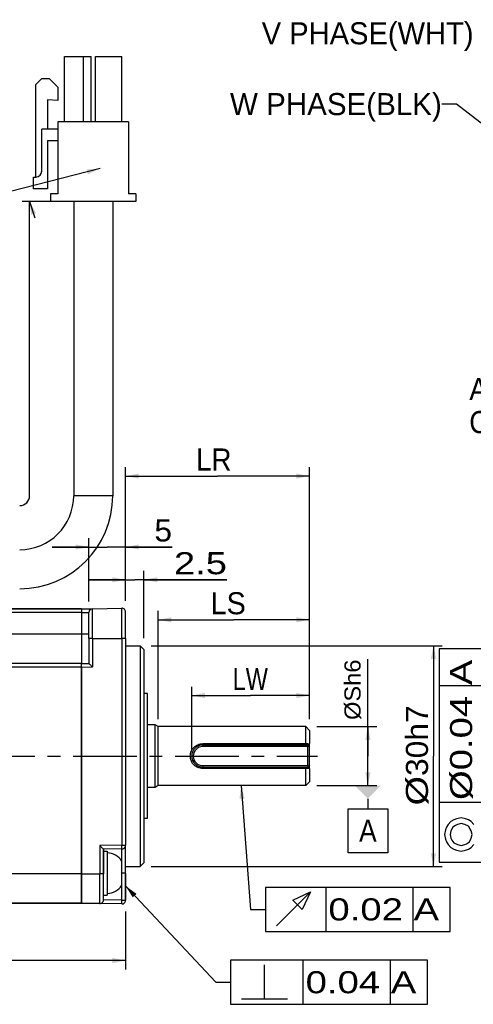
# Model space of a CAD drawing. Extents: x -54 to 576, y -100 to 345.
# Tile 7 of 18: x 225 to 287, y 136 to 270. Entities that reach past the tile are written whole.
import ezdxf
from ezdxf.enums import TextEntityAlignment as Align

# ---------------------------------------------------------------- set-up
doc = ezdxf.new("R2010")
doc.units = 0
doc.header["$LTSCALE"] = 23.1
doc.header["$MEASUREMENT"] = 0
doc.linetypes.add('CENTER', pattern=[0.6, 0.375, -0.075, 0.075, -0.075])
doc.layers.get('0').update_dxf_attribs({"linetype": 'CONTINUOUS'})
doc.layers.add('8_ALL_NOTES_BALLOONS_SYMBOLS_GT', color=7, linetype='CONTINUOUS')
doc.layers.add('DEFAULT_1', color=7, linetype='CENTER')
doc.styles.add('TEXTSTYLE_0', font='txt', dxfattribs={"width": 0.8})
doc.dimstyles.new('DIMSTYLE_1', dxfattribs={"dimtxt": 3, "dimasz": 0.18, "dimexe": 0.18, "dimexo": 0.0625, "dimgap": 0.09, "dimtad": 0, "dimtih": 1, "dimtoh": 1, "dimdec": 4, "dimzin": 0, "dimdsep": 46, "dimtxsty": 'Standard', "dimcen": 0.09, "dimadec": 0, "dimazin": 0, "dimtp": 1e-05, "dimtm": 1e-05, "dimtfac": 1, "dimtdec": 4, "dimtofl": 0, "dimtmove": 0, "dimatfit": 0, "dimfxl": 0, "dimtolj": 1, "dimtzin": 0, "dimarcsym": 0})
doc.dimstyles.new('DIMSTYLE_5', dxfattribs={"dimtxt": 0.0001, "dimasz": 0.18, "dimexe": 0.18, "dimexo": 0.0625, "dimgap": 0.09, "dimtad": 0, "dimtih": 1, "dimtoh": 1, "dimdec": 4, "dimzin": 0, "dimdsep": 46, "dimtxsty": 'Standard', "dimcen": 0.09, "dimadec": 0, "dimazin": 0, "dimtp": 0.01, "dimtm": 0.01, "dimtfac": 1, "dimtdec": 4, "dimtofl": 0, "dimtmove": 0, "dimatfit": 0, "dimfxl": 0, "dimtolj": 1, "dimtzin": 0, "dimarcsym": 0})

# ---------------------------------------------------------------- blocks, each defined once
blk = doc.blocks.new('*D0')
at = {"color": 7, "linetype": 'Continuous'}
for p, q in [((243.21, 185.01), (282.78, 185.01)), ((281.58, 185.01), (281.58, 170.01)), ((281.58, 155.01), (281.58, 170.01)), ((243.21, 155.01), (282.78, 155.01))]:
    blk.add_line(p, q, dxfattribs=at)
for points in [[(281.93, 183.21), (281.58, 185.01), (281.23, 183.21)], [(281.23, 156.81), (281.58, 155.01), (281.93, 156.81)]]:
    blk.add_solid(points, dxfattribs=at)
at = {"color": 7, "linetype": 'Continuous', "style": 'TEXTSTYLE_0'}
for s, width, p, p2 in [('h7', 0.96, (280.83, 172.1), (280.83, 176.9)), ('30', 1.066667, (280.83, 167.3), (280.83, 172.1)), ('%%c', 2, (280.83, 163.3), (280.83, 167.3))]:
    blk.add_text(s, height=3, rotation=90, dxfattribs=dict(at, width=width)).set_placement(p, p2, align=Align.FIT)
blk = doc.blocks.new('*D1')
at = {"color": 7, "linetype": 'Continuous'}
for p, q in [((239.71, 191.11), (239.71, 195.17)), ((242.21, 186.01), (242.21, 195.17)), ((239.71, 193.97), (234.71, 193.97)), ((234.71, 193.97), (240.96, 193.97)), ((253.49, 193.97), (240.96, 193.97)), ((242.21, 193.97), (253.49, 193.97))]:
    blk.add_line(p, q, dxfattribs=at)
for points in [[(237.91, 193.62), (239.71, 193.97), (237.91, 194.32)], [(244.01, 194.32), (242.21, 193.97), (244.01, 193.62)]]:
    blk.add_solid(points, dxfattribs=at)
at = {"color": 7, "linetype": 'Continuous', "style": 'TEXTSTYLE_0', "width": 1.2}
blk.add_text('2.5', height=3, dxfattribs=at).set_placement((246.29, 194.72), (253.49, 194.72), align=Align.FIT)
blk = doc.blocks.new('*D2')
at = {"color": 7, "linetype": 'Continuous'}
for p, q in [((239.71, 191.11), (239.71, 209.26)), ((264.71, 175.01), (264.71, 209.26)), ((239.71, 208.06), (252.21, 208.06)), ((264.71, 208.06), (252.21, 208.06))]:
    blk.add_line(p, q, dxfattribs=at)
for points in [[(241.51, 208.41), (239.71, 208.06), (241.51, 207.71)], [(262.91, 207.71), (264.71, 208.06), (262.91, 208.41)]]:
    blk.add_solid(points, dxfattribs=at)
at = {"color": 7, "linetype": 'Continuous', "style": 'TEXTSTYLE_0', "width": 0.96}
blk.add_text('LR', height=3, dxfattribs=at).set_placement((249.31, 208.81), (254.11, 208.81), align=Align.FIT)
blk = doc.blocks.new('*D4')
at = {"color": 7, "linetype": 'Continuous'}
for p, q in [((139.11, 149.65), (139.11, 141.02)), ((239.71, 148.9), (239.71, 141.02)), ((139.11, 142.22), (189.41, 142.22)), ((239.71, 142.22), (189.41, 142.22))]:
    blk.add_line(p, q, dxfattribs=at)
for points in [[(140.91, 142.57), (139.11, 142.22), (140.91, 141.87)], [(237.91, 141.87), (239.71, 142.22), (237.91, 142.57)]]:
    blk.add_solid(points, dxfattribs=at)
at = {"color": 7, "linetype": 'Continuous', "style": 'TEXTSTYLE_0', "width": 0.96}
blk.add_text('LL', height=3, dxfattribs=at).set_placement((186.25, 142.97), (191.05, 142.97), align=Align.FIT)
blk = doc.blocks.new('*D10')
at = {"color": 7, "linetype": 'Continuous'}
for p, q in [((234.71, 191.02), (234.71, 199.62)), ((239.71, 191.11), (239.71, 199.62)), ((234.71, 198.42), (229.71, 198.42)), ((229.71, 198.42), (237.21, 198.42)), ((246.03, 198.42), (237.21, 198.42)), ((239.71, 198.42), (246.03, 198.42))]:
    blk.add_line(p, q, dxfattribs=at)
for points in [[(232.91, 198.07), (234.71, 198.42), (232.91, 198.77)], [(241.51, 198.77), (239.71, 198.42), (241.51, 198.07)]]:
    blk.add_solid(points, dxfattribs=at)
at = {"color": 7, "linetype": 'Continuous', "style": 'TEXTSTYLE_0', "width": 1.2}
blk.add_text('5', height=3, dxfattribs=at).set_placement((243.63, 199.17), (246.03, 199.17), align=Align.FIT)
blk = doc.blocks.new('*D11')
at = {"color": 7, "linetype": 'Continuous'}
for p, q in [((248.71, 171.01), (248.71, 179.44)), ((264.71, 175.01), (264.71, 179.44)), ((248.71, 178.24), (256.71, 178.24)), ((264.71, 178.24), (256.71, 178.24))]:
    blk.add_line(p, q, dxfattribs=at)
for points in [[(250.51, 178.59), (248.71, 178.24), (250.51, 177.89)], [(262.91, 177.89), (264.71, 178.24), (262.91, 178.59)]]:
    blk.add_solid(points, dxfattribs=at)
at = {"color": 7, "linetype": 'Continuous', "style": 'TEXTSTYLE_0', "width": 0.8}
blk.add_text('LW', height=3, dxfattribs=at).set_placement((254.27, 178.99), (259.07, 178.99), align=Align.FIT)
blk = doc.blocks.new('*D15')
at = {"color": 7, "linetype": 'Continuous'}
for p, q in [((244.15, 175.01), (244.15, 189.73)), ((264.71, 175.01), (264.71, 189.73)), ((244.15, 188.53), (254.43, 188.53)), ((264.71, 188.53), (254.43, 188.53))]:
    blk.add_line(p, q, dxfattribs=at)
for points in [[(245.95, 188.88), (244.15, 188.53), (245.95, 188.18)], [(262.91, 188.18), (264.71, 188.53), (262.91, 188.88)]]:
    blk.add_solid(points, dxfattribs=at)
at = {"color": 7, "linetype": 'Continuous', "style": 'TEXTSTYLE_0', "width": 0.96}
blk.add_text('LS', height=3, dxfattribs=at).set_placement((251.26, 189.28), (256.06, 189.28), align=Align.FIT)
blk = doc.blocks.new('*D21')
at = {"color": 7, "linetype": 'Continuous'}
for p, q in [((272.66, 170.01), (272.66, 183.2)), ((265.71, 174.01), (273.86, 174.01)), ((272.66, 174.01), (272.66, 170.01)), ((272.66, 166.01), (272.66, 170.01)), ((265.71, 166.01), (273.86, 166.01))]:
    blk.add_line(p, q, dxfattribs=at)
for points in [[(273.01, 172.21), (272.66, 174.01), (272.31, 172.21)], [(272.31, 167.81), (272.66, 166.01), (273.01, 167.81)]]:
    blk.add_solid(points, dxfattribs=at)
at = {"color": 7, "linetype": 'Continuous', "style": 'TEXTSTYLE_0'}
for s, width in [('%%c', 1.999999), ('h6', 0.96), ('8', 1.2)]:
    blk.add_text(s, height=0.0001, rotation=90, dxfattribs=dict(at, width=width)).set_placement((272.66, 183.2), (272.66, 183.2), align=Align.FIT)

msp = doc.modelspace()

# ---------------------------------------------------------------- linework, layer by layer
at = {"color": 7, "linetype": 'Continuous'}
for p, q in [((231.41268, 256.19577), (231.41268, 265.09577)), ((231.41268, 265.09577), (234.01268, 265.09577)), ((234.01268, 265.09577), (235.01268, 265.09577)), ((234.01268, 256.19577), (234.01268, 265.09577)), ((235.01268, 256.19577), (235.01268, 265.09577)), ((235.61268, 256.19577), (235.61268, 265.09577)), ((235.61268, 265.09577), (239.21268, 265.09577)), ((239.21268, 256.19577), (239.21268, 265.09577)), ((227.51268, 261.29577), (228.31268, 262.09577)), ((227.51268, 248.69577), (227.51268, 261.29577)), ((228.31268, 262.09577), (229.31268, 262.09577)), ((229.31268, 262.09577), (230.51268, 260.89577)), ((230.51268, 260.89577), (230.51268, 259.09577)), ((229.11268, 259.19577), (229.11268, 255.19577)), ((230.51268, 259.09577), (229.11268, 259.19577)), ((240.11268, 256.19577), (230.51268, 256.19577)), ((230.51268, 256.19577), (230.51268, 246.39577)), ((240.11268, 256.19577), (240.11268, 246.39577)), ((230.51268, 255.19577), (228.31268, 255.19577)), ((228.31268, 249.49577), (228.31268, 255.19577)), ((229.11268, 253.59577), (229.11268, 247.09577)), ((230.51268, 253.59577), (229.11268, 253.59577)), ((227.21268, 248.69577), (227.51268, 248.69577)), ((227.21268, 247.09577), (227.21268, 248.69577)), ((229.11268, 247.09577), (227.21268, 247.09577)), ((229.51268, 246.39577), (229.51268, 245.39577)), ((230.51268, 246.39577), (229.51268, 246.39577)), ((241.11268, 246.39577), (240.11268, 246.39577)), ((241.11268, 246.39577), (241.11268, 245.39577)), ((229.51268, 245.39577), (225.66268, 245.39577)), ((226.66268, 205.39577), (226.66268, 245.39577)), ((241.11268, 245.39577), (229.51268, 245.39577)), ((232.66268, 245.39577), (232.66268, 205.39577)), ((232.66268, 245.39577), (232.66268, 205.39577)), ((237.96268, 245.39577), (237.96268, 205.39577)), ((237.96268, 245.39577), (237.96268, 205.39577)), ((205.31268, 190.00577), (233.71268, 190.00577)), ((233.71268, 190.00577), (205.31268, 190.00577)), ((233.71268, 190.00577), (235.20395, 190.0318)), ((233.71268, 190.00577), (235.20395, 190.0318)), ((233.71268, 190.00577), (233.71268, 189.50585)), ((233.71268, 190.00577), (233.71268, 189.50577)), ((235.20395, 190.0318), (239.20395, 190.10162)), ((233.71268, 189.50577), (178.31268, 189.50577)), ((233.71268, 189.50585), (234.71268, 189.5233)), ((233.71268, 189.50585), (233.71268, 186.60577)), ((233.71268, 189.50577), (233.71268, 186.60577)), ((234.71268, 188.43195), (234.71268, 189.53188)), ((239.71268, 188.54848), (239.71268, 189.6017)), ((239.71268, 188.54848), (239.71268, 189.6017)), ((234.71268, 186.00577), (234.71268, 188.43195)), ((239.71268, 188.51923), (239.71268, 188.54848)), ((239.71268, 188.51923), (239.71268, 188.54848)), ((239.71268, 186.00577), (239.71268, 188.51923)), ((239.71268, 186.00577), (239.71268, 188.51923)), ((178.31268, 186.60577), (233.71268, 186.60577)), ((233.71268, 186.60577), (234.71268, 186.60577)), ((233.71268, 186.60577), (233.71268, 182.68263)), ((234.71268, 186.00577), (234.71268, 182.6057)), ((235.20395, 186.00577), (239.20395, 186.00577)), ((235.20395, 186.00577), (235.20395, 182.11442)), ((239.20395, 186.00577), (239.20395, 157.88958)), ((239.71268, 186.00577), (239.71268, 157.88958)), ((239.71268, 186.00577), (239.71268, 157.88958)), ((239.71268, 185.00577), (241.71268, 185.00577)), ((239.71268, 185.00577), (241.71268, 185.00577)), ((241.71268, 185.00577), (242.21268, 184.50577)), ((241.71268, 185.00577), (242.21268, 184.50577)), ((242.21268, 184.50577), (242.21268, 178.79445)), ((288.33016, 184.59596), (282.33016, 184.59596)), ((282.33016, 184.59596), (282.33016, 155.59596)), ((233.71268, 182.60577), (178.31268, 182.60577)), ((233.71268, 182.10577), (178.31268, 182.10577)), ((233.71268, 182.68263), (233.71268, 182.60577)), ((233.71268, 182.58832), (234.71268, 182.60577)), ((233.71268, 182.58832), (233.71268, 182.60577)), ((233.71268, 182.51024), (233.71268, 182.58832)), ((233.71268, 182.2604), (233.71268, 182.51024)), ((233.71268, 182.24301), (233.71268, 182.49281)), ((233.71268, 182.10577), (233.71268, 182.2604)), ((233.71268, 182.10577), (233.71268, 182.24301)), ((233.71268, 182.08839), (235.20395, 182.11442)), ((233.71268, 182.08839), (233.71268, 182.10577)), ((233.71268, 182.08839), (233.71268, 182.10577)), ((233.71268, 182.08839), (233.71268, 154.00577)), ((233.71268, 154.00577), (233.71268, 182.08839)), ((288.33016, 179.57096), (282.33016, 179.57096)), ((242.21268, 178.79445), (242.21268, 161.2171)), ((242.71268, 178.50577), (242.21268, 178.50577)), ((242.71268, 178.50577), (242.21268, 178.50577)), ((242.71268, 177.00577), (242.71268, 178.50577)), ((242.71268, 163.00577), (242.71268, 177.00577)), ((241.71268, 175.80577), (241.71268, 174.30577)), ((243.71268, 174.25577), (242.71268, 174.25577)), ((243.71268, 174.25577), (242.71268, 174.25577)), ((244.14569, 174.00577), (243.71268, 174.25577)), ((244.14569, 174.00577), (243.71268, 174.25577)), ((264.21268, 174.00577), (244.14569, 174.00577)), ((264.21268, 174.00577), (244.14569, 174.00577)), ((264.71268, 173.50577), (264.21268, 174.00577)), ((264.71268, 173.50551), (264.71268, 171.70577)), ((264.21268, 171.68724), (250.21268, 171.68724)), ((250.21268, 171.68724), (250.21268, 171.50577)), ((264.51268, 171.50577), (250.21268, 171.50577)), ((250.21268, 171.30577), (250.21268, 171.50577)), ((264.51268, 171.30577), (250.21268, 171.30577)), ((264.1249, 171.50577), (264.21268, 171.68724)), ((264.71268, 171.70577), (264.51268, 171.50577)), ((264.51268, 171.50577), (264.61268, 171.40577)), ((264.51268, 171.30577), (264.61268, 171.40577)), ((264.51268, 168.70577), (264.51268, 171.30577)), ((264.61268, 171.40577), (264.71268, 171.30577)), ((264.71268, 171.40577), (264.71268, 171.70577)), ((264.71268, 171.30577), (264.71268, 171.40577)), ((264.71268, 168.70577), (264.71268, 171.30577)), ((250.21268, 168.70577), (250.21268, 168.50577)), ((250.21268, 168.70577), (264.51268, 168.70577)), ((264.51268, 168.70577), (264.61268, 168.60577)), ((264.61268, 168.60577), (264.51268, 168.50577)), ((264.71268, 168.70577), (264.61268, 168.60577)), ((264.71268, 168.60577), (264.71268, 168.70577)), ((264.71268, 168.30577), (264.71268, 168.60577)), ((250.21268, 168.50577), (264.51268, 168.50577)), ((250.21268, 168.50577), (250.21268, 168.3243)), ((264.21268, 168.3243), (250.21268, 168.3243)), ((264.1249, 168.50577), (264.21268, 168.3243)), ((264.71268, 168.30577), (264.51268, 168.50577)), ((264.71268, 168.30577), (264.71268, 166.50604)), ((244.14569, 166.00577), (243.71268, 165.75577)), ((244.14569, 166.00577), (243.71268, 165.75577)), ((264.21268, 166.00577), (244.14569, 166.00577)), ((264.21268, 166.00577), (244.14569, 166.00577)), ((264.71268, 166.50577), (264.21268, 166.00577)), ((241.71268, 165.70577), (241.71268, 164.20577)), ((243.71268, 165.75577), (242.71268, 165.75577)), ((243.71268, 165.75577), (242.71268, 165.75577)), ((272.65588, 164.20577), (272.65588, 162.85625)), ((288.33016, 163.72096), (282.33016, 163.72096)), ((242.71268, 161.50577), (242.71268, 163.00577)), ((269.95588, 156.85625), (269.95588, 162.85625)), ((269.95588, 162.85625), (275.35588, 162.85625)), ((275.35588, 162.85625), (275.35588, 156.85625)), ((242.71268, 161.50577), (242.21268, 161.50577)), ((242.71268, 161.50577), (242.21268, 161.50577)), ((242.21268, 161.2171), (242.21268, 155.50577)), ((239.20395, 157.88958), (236.20395, 157.83722)), ((236.20395, 157.83722), (236.20395, 154.00577)), ((239.22141, 157.38966), (236.71261, 157.34587)), ((236.71268, 154.00577), (236.71268, 157.34587)), ((236.71268, 157.34587), (236.71268, 154.00577)), ((236.71268, 157.09587), (237.21268, 157.09587)), ((236.71268, 157.09587), (237.21268, 157.09587)), ((237.21268, 157.09587), (237.21268, 156.84587)), ((237.21268, 156.84587), (237.21268, 156.82476)), ((237.21268, 156.82476), (237.21268, 155.69587)), ((239.71268, 154.09587), (239.71268, 157.88958)), ((239.71268, 154.09587), (239.71268, 157.88958)), ((275.35588, 156.85625), (269.95588, 156.85625)), ((237.21268, 155.69587), (237.21268, 155.59587)), ((237.21268, 155.59587), (237.21268, 152.59587)), ((239.21268, 152.44587), (239.21268, 155.74587)), ((241.71268, 155.00577), (242.21268, 155.50577)), ((241.71268, 155.00577), (242.21268, 155.50577)), ((282.33016, 155.59596), (288.33016, 155.59596)), ((233.71268, 154.00577), (178.31268, 154.00577)), ((233.71268, 153.16717), (233.71268, 154.00577)), ((233.71268, 154.00577), (236.20395, 154.00577)), ((233.71268, 154.00577), (233.71268, 153.16717)), ((236.71268, 152.3935), (236.71268, 154.00577)), ((236.71268, 152.3935), (236.71268, 154.00577)), ((239.22141, 154.09587), (239.21268, 154.09587)), ((239.22141, 154.09587), (239.22141, 154.49587)), ((239.22141, 153.69587), (239.22141, 154.09587)), ((239.71268, 155.00577), (241.71268, 155.00577)), ((239.71268, 155.00577), (241.71268, 155.00577)), ((239.71268, 154.09587), (239.71268, 150.40984)), ((239.71268, 150.40984), (239.71268, 154.09587)), ((233.71268, 152.90282), (233.71268, 153.16717)), ((233.71268, 153.16717), (233.71268, 152.90282)), ((233.71268, 152.59587), (233.71268, 152.90282)), ((233.71268, 152.90282), (233.71268, 152.59587)), ((233.71268, 152.47504), (233.71268, 152.59587)), ((233.71268, 152.59587), (233.71268, 152.44587)), ((237.21268, 152.59587), (237.21268, 152.49587)), ((239.22141, 152.89587), (239.22141, 153.69587)), ((239.22141, 152.44587), (239.22141, 152.89587)), ((233.71268, 152.44587), (233.71268, 152.47504)), ((233.71268, 152.36733), (233.71268, 152.44587)), ((233.71268, 152.44587), (233.71268, 152.36733)), ((233.71268, 152.08151), (233.71268, 152.36733)), ((233.71268, 152.36733), (233.71268, 152.08151)), ((233.71268, 151.6381), (233.71268, 152.08151)), ((233.71268, 152.08151), (233.71268, 151.6381)), ((233.71268, 151.37491), (233.71268, 151.6381)), ((233.71268, 151.6381), (233.71268, 151.37491)), ((233.71268, 151.01521), (233.71268, 151.37491)), ((233.71268, 151.37491), (233.71268, 151.01521)), ((236.71268, 151.09587), (236.71268, 152.3935)), ((236.71268, 151.09587), (236.71268, 152.3935)), ((237.21268, 152.49587), (237.21268, 151.36697)), ((237.21268, 151.36697), (237.21268, 151.34587)), ((237.21268, 151.34587), (237.21268, 151.09587)), ((239.22141, 150.40984), (239.22141, 152.44587)), ((178.31268, 150.00577), (233.71268, 150.00577)), ((233.71268, 150.00577), (178.31268, 150.00577)), ((233.71268, 150.79921), (233.71268, 151.01521)), ((233.71268, 151.01521), (233.71268, 150.79921)), ((233.71268, 150.5206), (233.71268, 150.79921)), ((233.71268, 150.79921), (233.71268, 150.5206)), ((233.71268, 150.36782), (233.71268, 150.5206)), ((233.71268, 150.5206), (233.71268, 150.36782)), ((233.71268, 150.18049), (233.71268, 150.36782)), ((233.71268, 150.36782), (233.71268, 150.18049)), ((233.71268, 150.1003), (233.71268, 150.18049)), ((233.71268, 150.18049), (233.71268, 150.1003)), ((233.71268, 150.00577), (233.71268, 150.1003)), ((233.71268, 150.1003), (233.71268, 150.00577)), ((236.20395, 149.96229), (233.71268, 150.00577)), ((233.71268, 150.00577), (236.20395, 149.96229)), ((239.20395, 149.90992), (236.20395, 149.96229)), ((239.22141, 150.40984), (236.71261, 150.45364)), ((236.71268, 151.09587), (237.21268, 151.09587)), ((236.71268, 151.09587), (237.21268, 151.09587)), ((236.71268, 150.46221), (236.71268, 151.09587)), ((236.71268, 150.46221), (236.71268, 151.09587))]:
    msp.add_line(p, q, dxfattribs=at)
for points in [[(237.96268, 205.39577), (237.91176, 205.39577), (237.76096, 205.39577), (237.51607, 205.39577), (237.18651, 205.39577), (236.78494, 205.39577), (236.32679, 205.39577), (235.82967, 205.39577), (235.31268, 205.39577), (234.79569, 205.39577), (234.29857, 205.39577), (233.84042, 205.39577), (233.43885, 205.39577), (233.10928, 205.39577), (232.8644, 205.39577), (232.7136, 205.39577), (232.66268, 205.39577)], [(235.20395, 186.00577), (235.20395, 186.79121), (235.20395, 187.54647), (235.20395, 188.24251), (235.20395, 188.8526), (235.20395, 189.35329), (235.20395, 189.72534), (235.20395, 189.95444), (235.20395, 190.0318)], [(239.20395, 186.00577), (239.20395, 186.80483), (239.20395, 187.57319), (239.20395, 188.2813), (239.20395, 188.90197), (239.20395, 189.41135), (239.20395, 189.78984), (239.20395, 190.02292), (239.20395, 190.10162)], [(235.20395, 186.00577), (235.05155, 186.00577), (234.91457, 186.00577), (234.80613, 186.00577), (234.73661, 186.00577), (234.71268, 186.00577)], [(239.71268, 186.00577), (239.68767, 186.00577), (239.61513, 186.00577), (239.50232, 186.00577), (239.36053, 186.00577), (239.20395, 186.00577)], [(241.71268, 185.00577), (241.71268, 184.80119), (241.71268, 184.19303), (241.71268, 183.19788), (241.71268, 181.84288), (241.71268, 180.16499), (241.71268, 178.20999), (241.71268, 176.0312), (241.71268, 175.80577)], [(241.71268, 174.30577), (241.71268, 173.68805), (241.71268, 171.24446), (241.71268, 168.76708), (241.71268, 166.32349), (241.71268, 165.70577)], [(243.71268, 165.75577), (243.71268, 165.87927), (243.71268, 166.24258), (243.71268, 166.8246), (243.71268, 167.5915), (243.71268, 168.4987), (243.71268, 169.49349), (243.71268, 170.51805), (243.71268, 171.51284), (243.71268, 172.42005), (243.71268, 173.18694), (243.71268, 173.76896), (243.71268, 174.13227), (243.71268, 174.25577)], [(244.14569, 166.00577), (244.14569, 166.10606), (244.14569, 166.4019), (244.14569, 166.87845), (244.14569, 167.51181), (244.14569, 168.27024), (244.14569, 169.11569), (244.14569, 170.00577), (244.14569, 170.89586), (244.14569, 171.74131), (244.14569, 172.49973), (244.14569, 173.1331), (244.14569, 173.60965), (244.14569, 173.90548), (244.14569, 174.00577)], [(241.71268, 164.20577), (241.71268, 163.98034), (241.71268, 161.80155), (241.71268, 159.84655), (241.71268, 158.16866), (241.71268, 156.81367), (241.71268, 155.81851), (241.71268, 155.21035), (241.71268, 155.00577)], [(287.08015, 160.72096), (286.70517, 161.09596), (286.33016, 161.34597), (285.95517, 161.47096), (285.33017, 161.59596), (284.70517, 161.47096), (284.33016, 161.34597), (283.95517, 161.09596), (283.58016, 160.72096), (283.33017, 160.34597), (283.20517, 159.97096), (283.08015, 159.34597), (283.20517, 158.72097), (283.33017, 158.34595), (283.58016, 157.97096), (283.95517, 157.59596), (284.33016, 157.34596), (284.70517, 157.22096), (285.33017, 157.09596)], [(285.33017, 157.84596), (285.83017, 157.97096), (286.08016, 158.09596), (286.45518, 158.34595), (286.70517, 158.84596), (286.83016, 159.34597), (286.70517, 159.84596), (286.58017, 160.09596), (286.33016, 160.47096), (285.83017, 160.72096), (285.33017, 160.84596), (284.83016, 160.72096), (284.58017, 160.59596), (284.20516, 160.34597), (283.95517, 159.84596), (283.83018, 159.34597), (283.95517, 158.84596), (284.08017, 158.59596), (284.33016, 158.22096), (284.83016, 157.97096), (285.33017, 157.84596)], [(285.33017, 157.09596), (285.95517, 157.22096), (286.33016, 157.34596), (286.70517, 157.59596), (287.08015, 157.97096)], [(239.20395, 157.88958), (239.39796, 157.88958), (239.56313, 157.88958), (239.67378, 157.88958), (239.71268, 157.88958)], [(239.22141, 157.38966), (239.2174, 157.42767), (239.21268, 157.53603), (239.20796, 157.69823), (239.20395, 157.88958)], [(239.22141, 155.74587), (239.22141, 155.9258), (239.22141, 156.42493), (239.22141, 156.83455), (239.22141, 157.13893), (239.22141, 157.32637), (239.22141, 157.38966)], [(239.22141, 155.29587), (239.22141, 155.35635), (239.22141, 155.74587)], [(239.22141, 154.49587), (239.22141, 154.73846), (239.22141, 155.29587)], [(236.71268, 154.00577), (236.68767, 154.00577), (236.61513, 154.00577), (236.50232, 154.00577), (236.36053, 154.00577), (236.20395, 154.00577)], [(236.20395, 149.96229), (236.20395, 150.03998), (236.20395, 150.27008), (236.20395, 150.64374), (236.20395, 151.1466), (236.20395, 151.75933), (236.20395, 152.4584), (236.20395, 153.21693), (236.20395, 154.00577)], [(239.71268, 154.09587), (239.68874, 154.09587), (239.61923, 154.09587), (239.51079, 154.09587), (239.37381, 154.09587), (239.22141, 154.09587)], [(239.20395, 149.90992), (239.20796, 149.94793), (239.21268, 150.05629), (239.2174, 150.2185), (239.22141, 150.40984)], [(239.22141, 150.40984), (239.41005, 150.40984), (239.5693, 150.40984), (239.67545, 150.40984), (239.71268, 150.40984)]]:
    msp.add_lwpolyline(points, dxfattribs=at)
for centre, radius, start, end in [((227.51268, 249.49577), 0.8, 270, 360), ((225.31268, 205.39577), 1.35, 270, 360), ((225.31268, 205.39577), 7.35, 270, 360), ((225.31268, 205.39577), 12.65, 270, 360), ((225.31268, 205.39577), 7.35, 270, 360), ((225.31268, 205.39577), 12.65, 270, 360), ((235.21268, 189.53188), 0.5, 91, 180), ((239.21268, 189.6017), 0.5, 0, 91), ((250.21268, 170.00577), 1.5, 90, 270), ((250.21268, 170.00577), 1.3, 90, 270), ((237.14075, 154.3469), 2.5, 34.0271712, 88.3512414), ((237.14075, 154.3469), 2.5, 34.0271712, 88.3512414), ((239.21268, 157.88958), 0.5, 271, 291.3737993), ((239.21268, 157.88958), 0.5, 271, 291.3118587), ((239.21268, 157.88958), 0.5, 271, 288.8), ((239.21268, 157.88958), 0.5, 288.8, 291.3737993), ((239.21268, 157.88958), 0.5, 291.3118587, 297.7269597), ((239.21268, 157.88958), 0.5, 291.3737993, 297.6730891), ((239.21268, 157.88958), 0.5, 297.6730891, 311.9777665), ((239.21268, 157.88958), 0.5, 297.6730891, 311.9777665), ((239.21268, 157.88958), 0.5, 297.7269597, 311.9021649), ((239.21268, 157.88958), 0.5, 311.9021649, 319.0978351), ((239.21268, 157.88958), 0.5, 311.9777665, 319.0222335), ((239.21268, 157.88958), 0.5, 319.0222335, 333.3269109), ((239.21268, 157.88958), 0.5, 319.0978351, 333.2730403), ((239.21268, 157.88958), 0.5, 333.2730403, 339.6881413), ((239.21268, 157.88958), 0.5, 333.3269109, 339.6262007), ((239.21268, 157.88958), 0.5, 339.6262007, 360), ((239.21268, 157.88958), 0.5, 339.6881413, 360), ((237.14075, 153.84483), 2.5, 271.6487586, 325.9728288), ((237.14075, 153.84483), 2.5, 271.6487586, 325.9728288), ((236.21268, 150.46221), 0.5, 269, 360), ((236.21268, 150.46221), 0.5, 269, 360), ((239.21268, 150.40984), 0.5, 269, 360), ((239.21268, 150.40984), 0.5, 269, 289.8330883), ((239.21268, 150.40984), 0.5, 289.8330883, 296.2712306)]:
    msp.add_arc(centre, radius, start, end, dxfattribs=at)
for points in [[(235.20395, 182.11442), (235.03678, 182.27922), (234.89931, 182.41564), (234.79632, 182.51877), (234.73313, 182.58317), (234.71268, 182.6057)], [(264.21268, 171.68724), (264.21268, 172.46215), (264.21268, 173.1106), (264.21268, 173.5992), (264.21268, 173.9028), (264.21268, 174.00577)], [(250.21268, 168.3243), (249.86127, 168.35968), (249.52332, 168.46545), (249.21171, 168.64064), (248.94156, 168.8814), (248.73251, 169.17099), (248.59188, 169.49283), (248.52147, 169.83292), (248.52146, 170.17857), (248.59187, 170.51868), (248.73249, 170.84053), (248.94154, 171.13012), (249.21169, 171.37088), (249.52329, 171.54608), (249.86125, 171.65186), (250.21268, 171.68724)], [(264.21268, 171.69663), (264.2703, 171.69636), (264.38402, 171.69578), (264.55073, 171.69483), (264.65923, 171.69415), (264.71268, 171.69378)], [(264.21268, 166.00577), (264.21268, 166.10874), (264.21268, 166.41234), (264.21268, 166.90094), (264.21268, 167.54939), (264.21268, 168.3243)], [(264.71268, 168.31776), (264.65928, 168.3174), (264.55083, 168.31671), (264.38413, 168.31576), (264.27035, 168.31519), (264.21268, 168.31491)], [(236.20395, 157.83722), (236.37395, 157.67065), (236.51516, 157.53319), (236.62214, 157.42998), (236.68913, 157.36648), (236.71261, 157.34587)]]:
    msp.add_spline(points, degree=3, dxfattribs=at)
msp.add_solid([(270.85588, 166.00577), (274.45588, 166.00577), (272.65588, 164.20577)], dxfattribs=at)
at = {"layer": '8_ALL_NOTES_BALLOONS_SYMBOLS_GT', "color": 7, "linetype": 'Continuous'}
for p, q in [((284.71048, 258.60837), (282.71048, 258.60837)), ((295.67317, 250.11048), (284.71048, 258.60837)), ((236.23594, 249.84848), (216.10173, 244.73357)), ((226.66268, 245.39577), (227.36949, 243.17105)), ((227.36949, 243.17105), (227.36869, 243.17105)), ((255.41271, 166.00577), (256.72003, 149.1714)), ((239.71268, 152.35473), (251.99542, 139.27512)), ((258.72003, 152.1714), (258.72003, 146.1714)), ((283.84503, 152.1714), (258.72003, 152.1714)), ((266.97003, 146.1714), (266.97003, 152.1714)), ((278.82003, 146.1714), (278.82003, 152.1714)), ((283.84503, 146.1714), (283.84503, 152.1714)), ((256.72003, 149.1714), (258.72003, 149.1714)), ((258.72003, 146.1714), (283.84503, 146.1714)), ((253.99542, 142.27512), (253.99542, 136.27512)), ((280.74542, 142.27512), (253.99542, 142.27512)), ((263.87042, 136.27512), (263.87042, 142.27512)), ((275.72042, 136.27512), (275.72042, 142.27512)), ((280.74542, 136.27512), (280.74542, 142.27512)), ((258.62043, 137.02511), (258.62043, 141.65012)), ((251.99542, 139.27512), (253.99542, 139.27512)), ((255.49543, 137.02511), (261.74542, 137.02511)), ((253.99542, 136.27512), (280.74542, 136.27512))]:
    msp.add_line(p, q, dxfattribs=at)
msp.add_lwpolyline([(260.22002, 146.9214), (264.84502, 151.5464), (263.72004, 149.1714), (262.47003, 150.4214), (264.84502, 151.5464)], dxfattribs=at)
for points in [[(236.23594, 249.84848), (234.57753, 249.06606), (234.40518, 249.74451)], [(226.66268, 245.39577), (227.54128, 243.78625), (226.87414, 243.57429)], [(255.41271, 166.00577), (255.90102, 164.23827), (255.20312, 164.18408)], [(239.71268, 152.35473), (241.20001, 151.28218), (240.68974, 150.803)]]:
    msp.add_solid(points, dxfattribs=at)
at = {"layer": 'DEFAULT_1', "color": 7, "linetype": 'CENTER'}
msp.add_line((135.55889, 170.00577), (265.82699, 170.00577), dxfattribs=at)

# ---------------------------------------------------------------- texts
at = {"color": 7, "linetype": 'Continuous', "style": 'TEXTSTYLE_0', "width": 1.025}
msp.add_text(' %%c0.04 A', height=3, rotation=90, dxfattribs=at).set_placement((286.83016, 162.59596), (286.83016, 183.09596), align=Align.FIT)
at = {"color": 7, "linetype": 'Continuous', "style": 'TEXTSTYLE_0', "width": 1.2}
msp.add_text('A', height=3, dxfattribs=at).set_placement((271.45588, 158.35625), (273.85588, 158.35625), align=Align.FIT)
at = {"layer": '8_ALL_NOTES_BALLOONS_SYMBOLS_GT', "color": 7, "linetype": 'Continuous', "style": 'TEXTSTYLE_0'}
for s, width, p, p2 in [('V PHASE(WHT)', 0.822857, (258.22651, 266.73261), (287.02651, 266.73261)), ('W PHASE(BLK)', 0.847059, (253.91048, 257.10837), (282.71048, 257.10837)), ('ALTERNATIVE MOTOR', 0.816, (286.45498, 218.39498), (327.25498, 218.39498)), ('CONNECTOR TYPE', 0.819512, (286.45498, 213.89498), (320.05498, 213.89498)), (' 0.02 A', 0.970588, (265.84503, 147.6714), (282.34503, 147.6714)), (' 0.04 A', 0.970588, (262.74542, 137.77512), (279.24542, 137.77512))]:
    msp.add_text(s, height=3, dxfattribs=dict(at, width=width)).set_placement(p, p2, align=Align.FIT)
at = {"layer": '8_ALL_NOTES_BALLOONS_SYMBOLS_GT', "color": 7, "linetype": 'Continuous', "style": 'TEXTSTYLE_0', "width": 1.018182}
msp.add_text('%%cSh6', height=2.2, rotation=90, dxfattribs=at).set_placement((271.66664, 174.91748), (271.66664, 183.13082), align=Align.FIT)

# ---------------------------------------------------------------- dimensions: what is measured, and where the dimension line sits
at = {"color": 7, "linetype": 'Continuous'}
for base, p1, p2, angle, dimstyle, picture, middle in [((239.71268, 208.05744), (264.71268, 175.00577), (239.71268, 191.1105), 180, 'DIMSTYLE_1', '*D2', (251.70878, 210.30744)), ((234.71268, 198.42182), (239.71268, 191.1105), (234.71268, 191.02323), 180, 'DIMSTYLE_1', '*D10', (244.82647, 200.67182)), ((281.58016, 185.00577), (243.21268, 155.00577), (243.21268, 185.00577), 90, 'DIMSTYLE_1', '*D0', (279.33016, 170.09596)), ((248.71268, 178.2397), (264.71268, 175.00577), (248.71268, 171.00577), 180, 'DIMSTYLE_1', '*D11', (256.67285, 180.4897)), ((272.65588, 174.00577), (265.71268, 166.00577), (265.71268, 174.00577), 90, 'DIMSTYLE_5', '*D21', (272.6558, 183.19519)), ((139.11268, 142.21696), (239.71268, 148.90104), (139.11268, 149.65028), 180, 'DIMSTYLE_1', '*D4', (188.64805, 144.46696))]:
    dim = msp.add_linear_dim(base=base, p1=p1, p2=p2, angle=angle, dimstyle=dimstyle, dxfattribs=at)
    dim.commit()
    dim.dimension.update_dxf_attribs({"geometry": picture, "text_midpoint": middle})
for base, p1, p2, picture, middle in [((242.21268, 193.96786), (239.71268, 191.1105), (242.21268, 186.00577), '*D1', (249.89283, 196.21786)), ((264.71268, 188.52596), (244.14569, 175.00577), (264.71268, 175.00577), '*D15', (253.65979, 190.77596))]:
    dim = msp.add_linear_dim(base=base, p1=p1, p2=p2, dimstyle='DIMSTYLE_1', dxfattribs=at)
    dim.commit()
    dim.dimension.update_dxf_attribs({"geometry": picture, "text_midpoint": middle})

doc.saveas('drawing.dxf')
